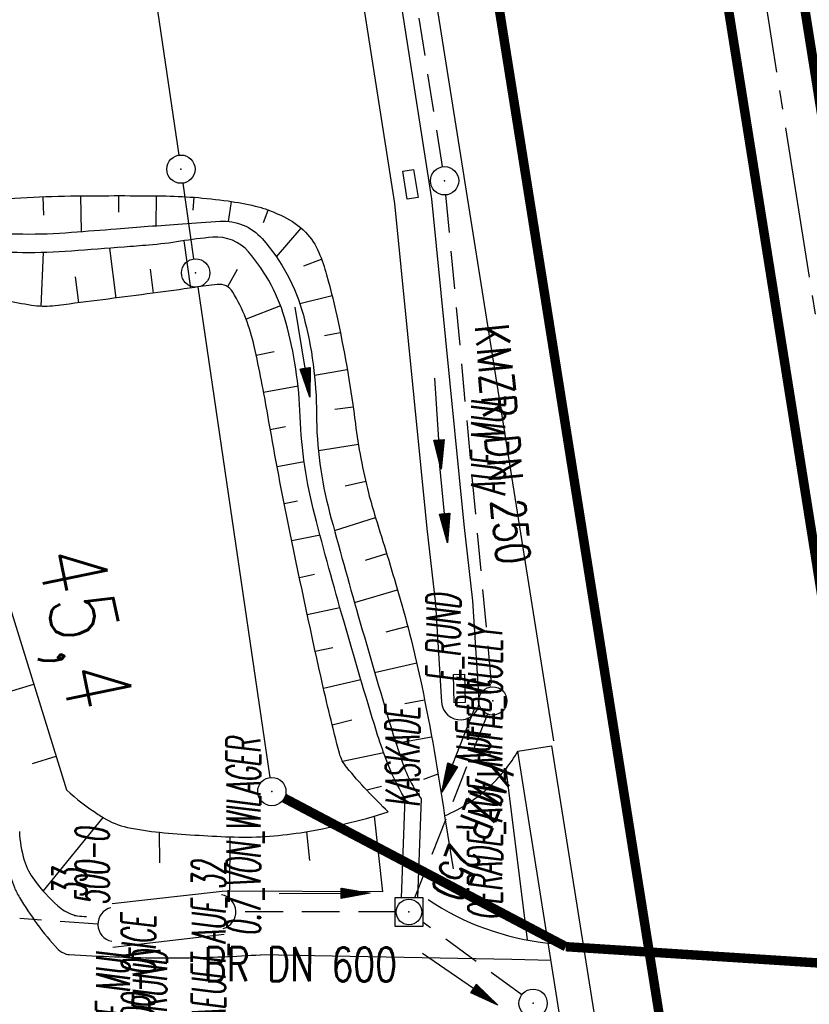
# Model space of a CAD drawing. Extents: x 447827 to 448299, y 438389 to 439851.
# Tile 88 of 116: x 447987 to 448029, y 439492 to 439544. Entities that reach past the tile are written whole.
import ezdxf
from ezdxf.enums import TextEntityAlignment as Align

# ---------------------------------------------------------------- set-up
doc = ezdxf.new("R2010")
doc.units = 0
doc.header["$LTSCALE"] = 2
doc.header["$MEASUREMENT"] = 0
for name, pattern in [('ACHSE', [5.5, 4, -0.5, 0.5, -0.5]), ('AUSGEZOGEN', [0]), ('GESTRICH-X2', [1.5, 1, -0.5]), ('GESTRICHELT', [0.75, 0.5, -0.25])]:
    doc.linetypes.add(name, pattern=pattern)
doc.layers.get('0').update_dxf_attribs({"linetype": 'AUSGEZOGEN'})
for name, color, linetype in [('210-GRENZL-BAB', 7, 'AUSGEZOGEN'), ('210-GRENZP-BAB', 7, 'AUSGEZOGEN'), ('ACHSETOP', 250, 'ACHSE'), ('ANMERKUNG', 7, 'CONTINUOUS'), ('BAUWOTOP', 250, 'AUSGEZOGEN'), ('BAUWUTOP', 250, 'GESTRICHELT'), ('BOESCHG', 250, 'AUSGEZOGEN'), ('DB-Bahnachse', 7, 'CONTINUOUS'), ('DURCHL', 200, 'GESTRICH-X2'), ('FBRTOP', 250, 'AUSGEZOGEN'), ('GRABEN', 250, 'AUSGEZOGEN'), ('KANAL', 7, 'GESTRICH-X2'), ('MAUER', 7, 'AUSGEZOGEN'), ('MULDE', 250, 'AUSGEZOGEN'), ('PFEIL', 7, 'CONTINUOUS'), ('PFEILTOP', 200, 'AUSGEZOGEN'), ('SCHSYMBOL', 200, 'AUSGEZOGEN'), ('STRASSE', 250, 'AUSGEZOGEN'), ('TEXTO', 4, 'CONTINUOUS')]:
    doc.layers.add(name, color=color, linetype=linetype)
doc.styles.add('ROMANS', font='romans.shx', dxfattribs={"width": 0.8})

# ---------------------------------------------------------------- blocks, each defined once
blk = doc.blocks.new('DL')
at = {"color": 0}
blk.add_arc((-0.311, 0.025), 0.91, 282.5363, 77.4637, dxfattribs=at)
blk.add_point((0.597, 0.003), dxfattribs=at)
blk = doc.blocks.new('PFEIL2')
at = {"color": 0}
for p, q in [((0.88, 0.002), (-2.401, -0.012)), ((0.881, -0.271), (0.879, 0.276)), ((0.879, 0.276), (2.429, 0.009)), ((0.911, 0.27), (0.879, 0.265)), ((0.965, 0.261), (0.879, 0.246)), ((1.019, 0.252), (0.879, 0.228)), ((1.073, 0.242), (0.879, 0.209)), ((1.127, 0.233), (0.879, 0.191)), ((1.181, 0.224), (0.879, 0.172)), ((1.235, 0.214), (0.879, 0.154)), ((1.289, 0.205), (0.879, 0.135)), ((1.343, 0.196), (0.879, 0.117)), ((1.397, 0.187), (0.879, 0.098)), ((1.451, 0.177), (0.879, 0.08)), ((1.505, 0.168), (0.879, 0.061)), ((1.559, 0.159), (0.88, 0.043)), ((1.613, 0.149), (0.88, 0.024)), ((1.668, 0.14), (0.88, 0.006)), ((1.722, 0.131), (0.88, -0.013)), ((1.776, 0.121), (0.88, -0.031)), ((1.83, 0.112), (0.88, -0.05)), ((1.884, 0.103), (0.88, -0.068)), ((1.938, 0.094), (0.88, -0.087)), ((1.992, 0.084), (0.88, -0.105)), ((2.046, 0.075), (0.88, -0.124)), ((2.1, 0.066), (0.88, -0.142)), ((2.154, 0.056), (0.88, -0.161)), ((2.208, 0.047), (0.88, -0.179)), ((2.262, 0.038), (0.881, -0.198)), ((2.316, 0.029), (0.881, -0.216)), ((2.37, 0.019), (0.881, -0.235)), ((2.424, 0.01), (0.881, -0.253)), ((2.429, 0.009), (0.881, -0.271))]:
    blk.add_line(p, q, dxfattribs=at)
blk = doc.blocks.new('GST')
at = {"color": 0}
blk.add_circle((0, 0), 0.75, dxfattribs=at)
blk.add_point((0, 0), dxfattribs=at)
blk = doc.blocks.new('10')
blk.add_blockref('GST', (0, 0))
blk = doc.blocks.new('40')
at = {"color": 0}
blk.add_arc((0.025, 0.311), 0.91, 192.5363, 347.4637, dxfattribs=at)
blk.add_point((0, 0), dxfattribs=at)
blk = doc.blocks.new('20')
blk.add_lwpolyline([(-0.754, -0.751), (0.754, -0.751), (0.754, 0.75), (-0.754, 0.75)], close=True)
blk.add_circle((0, 0), 0.676)
blk.add_point((0, 0))

msp = doc.modelspace()

# ---------------------------------------------------------------- linework, layer by layer
at = {"layer": '210-GRENZL-BAB', "flags": 128}
for points in [[(447979.449, 439643.888), (447995.2, 439537.292)], [(447995.415, 439535.807), (447995.985, 439531.793)], [(447996.199, 439530.308), (448000.021, 439504.312)]]:
    msp.add_lwpolyline(points, dxfattribs=at)
at = {"layer": '210-GRENZL-BAB', "const_width": 0.5, "flags": 128}
for points in [[(448015.718, 439495.351), (448000.794, 439503.221)], [(448015.718, 439495.351), (448052.711, 439492.97)]]:
    msp.add_lwpolyline(points, dxfattribs=at)
at = {"layer": 'ACHSETOP'}
msp.add_lwpolyline([(447981.142, 439829.23), (447988.551, 439782.668), (448008.194, 439659.221), (448023.908, 439560.463), (448035.694, 439486.395), (448051.408, 439387.637)], dxfattribs=at)
at = {"layer": 'BAUWOTOP'}
for p, q in [((448013.177, 439505.713), (448014.955, 439506.003)), ((448014.955, 439506.003), (448019.184, 439479.523)), ((448017.366, 439479.227), (448013.177, 439505.713))]:
    msp.add_line(p, q, dxfattribs=at)
at = {"layer": 'BAUWUTOP'}
msp.add_line((448014.785, 439495.547), (448053.79, 439492.863), dxfattribs=at)
at = {"layer": 'BOESCHG'}
for p, q in [((447988.049, 439534.109), (447988.011, 439535.09)), ((447990.03, 439533.245), (447990.011, 439535.137)), ((447992.01, 439534.274), (447992.011, 439535.148)), ((447993.994, 439533.554), (447994.01, 439535.137)), ((447995.958, 439534.376), (447996.009, 439535.061)), ((447997.834, 439533.781), (447997.996, 439534.838)), ((447999.687, 439533.722), (447999.94, 439534.386)), ((448000.369, 439531.909), (448001.683, 439533.426)), ((447995.456, 439532.758), (447995.822, 439530.252)), ((447988.008, 439532.132), (447987.885, 439529.278)), ((447991.517, 439532.359), (447991.858, 439529.72)), ((448001.826, 439531.428), (448002.767, 439531.776)), ((447993.675, 439531.247), (447993.841, 439529.978)), ((447998.299, 439531.24), (447997.784, 439530.316)), ((447989.699, 439530.837), (447989.874, 439529.466)), ((448001.615, 439529.431), (448003.322, 439529.855)), ((448000.593, 439529.311), (447998.763, 439528.598)), ((448002.928, 439527.734), (448003.76, 439527.904)), ((448000.251, 439526.876), (447999.302, 439526.675)), ((448002.39, 439525.638), (448004.13, 439525.938)), ((448001.517, 439525.058), (447999.696, 439524.714)), ((448003.468, 439523.825), (448004.439, 439523.962)), ((448000.852, 439522.889), (448000.049, 439522.745)), ((448002.595, 439521.635), (448004.716, 439521.982)), ((448001.843, 439521.048), (448000.41, 439520.778)), ((448004.011, 439519.766), (448005.104, 439520.02)), ((448001.492, 439518.954), (448000.79, 439518.814)), ((448003.451, 439517.408), (448005.627, 439518.09)), ((448002.685, 439517.162), (448001.186, 439516.854)), ((448005.097, 439515.838), (448006.218, 439516.18)), ((448002.399, 439515.065), (448001.593, 439514.896)), ((448004.512, 439513.59), (448006.793, 439514.264)), ((448003.741, 439513.312), (448002.009, 439512.94)), ((448006.188, 439512.037), (448007.333, 439512.338)), ((448003.362, 439511.189), (448002.433, 439510.985)), ((448005.581, 439509.887), (448007.81, 439510.396)), ((447985.462, 439508.636), (447987.506, 439509.269)), ((448004.851, 439509.486), (448002.867, 439509.033)), ((448007.18, 439508.23), (448008.226, 439508.44)), ((448004.375, 439507.347), (448003.331, 439507.087)), ((448006.714, 439506.13), (448008.602, 439506.476)), ((448006.064, 439505.622), (448003.883, 439505.169)), ((447987.432, 439505.058), (447988.689, 439505.448)), ((448008.184, 439504.228), (448008.945, 439504.505)), ((448012.537, 439504.775), (448013.668, 439495.708)), ((448005.948, 439503.841), (448005.166, 439503.639)), ((447991.169, 439502.205), (447988.008, 439498.303)), ((448005.557, 439502.264), (448006.002, 439498.263)), ((448009.29, 439502.285), (448009.747, 439499.478)), ((447994.148, 439501.417), (447994.173, 439499.798)), ((448001.96, 439501.444), (448002.118, 439499.916)), ((447997.904, 439501.172), (447997.878, 439498.369)), ((448006.002, 439498.263), (447997.502, 439498.288))]:
    msp.add_line(p, q, dxfattribs=at)
for points in [[(447982.05, 439534.478, -0.029871), (447984.535, 439534.86, -0.020364), (447989.788, 439535.134, -0.005825), (447994.316, 439535.133, -0.015598), (447996.006, 439535.06, -0.01685), (447997.814, 439534.864, -0.020955), (447999.252, 439534.597, -0.033019), (447999.864, 439534.413, -0.022075), (448000.743, 439534.04, -0.086302), (448001.916, 439533.206, -0.097487), (448002.623, 439532.142, -0.030437), (448003.034, 439530.946, -0.015039), (448003.642, 439528.463, -0.021011), (448004.559, 439523.056, 0.030953), (448005.255, 439519.397, 0.013587), (448005.629, 439518.081, -0.004427), (448006.851, 439514.064, -0.020567), (448008.075, 439509.176, -0.014805), (448009.29, 439502.285)], [(448006.302, 439502.49, -0.028485), (448004.102, 439504.847, -0.109369), (448003.713, 439505.602, -0.009747), (448002.739, 439509.607, -0.004752), (448000.979, 439517.875, -0.006816), (447999.915, 439523.513, 0.010512), (447999.198, 439527.163, 0.081296), (447998.06, 439530.035, 0.294507), (447997.235, 439530.442, 0.008157), (447996.048, 439530.286, -0.004327), (447993.812, 439529.975, -0.000719), (447989.098, 439529.368, -0.005664), (447988.498, 439529.298, -0.066564), (447987.393, 439529.33, -0.025389), (447984.571, 439529.939, -0.009377), (447982.81, 439530.449, -0.00971), (447982.067, 439530.696, -0.020298)], [(447985.721, 439515.026), (447989.242, 439503.661, 0.040509), (447990.925, 439502.36, 0.085426)], [(447990.925, 439502.36, 0.006419), (447991.211, 439502.18, 0.085426), (447992.474, 439501.674, 0.029549), (447994.18, 439501.414, 0.013654), (447997.904, 439501.172, 0.048349), (448001.643, 439501.393, 0.0378), (448006.302, 439502.49)]]:
    msp.add_lwpolyline(points, format="xyb", dxfattribs=at)
at = {"layer": 'BOESCHG', "flags": 128}
for points in [[(448009.29, 439502.285, 0.044111), (448010.577, 439502.977, 0.044111), (448011.722, 439503.883, 0.035365), (448012.514, 439504.746, 0.035365), (448013.177, 439505.713)], [(447986.75, 439501.452, 0.067071), (447987.003, 439499.935, 0.086567), (447987.546, 439498.871, 0.047843), (447988.78, 439497.52, 0.0974), (447989.556, 439497.054, 0.051419), (447989.831, 439496.986, 0.031222), (447990.295, 439496.949)]]:
    msp.add_lwpolyline(points, format="xyb", dxfattribs=at)
at = {"layer": 'BOESCHG'}
msp.add_arc((448016.219, 439509.464), 13.991, 236.0697, 264.1167, dxfattribs=at)
at = {"layer": 'DURCHL'}
for p, q in [((448006.722, 439497.191), (447998.224, 439497.198)), ((447990.908, 439496.537), (447986.772, 439496.843))]:
    msp.add_line(p, q, dxfattribs=at)
at = {"layer": 'FBRTOP'}
for points in [[(448034.372, 439384.926, -0.000001), (448050.087, 439286.169, -0.000002), (448057.944, 439236.79), (448081.515, 439088.654, 0.000001), (448091.337, 439026.931, -0.000001), (448101.158, 438965.207, -0.000001), (448105.087, 438940.518, 0.000002), (448109.015, 438915.828, 0.000007), (448110.98, 438903.483, -0.000017)], [(448068.197, 439390.308, -0.000001), (448083.912, 439291.551, -0.000002), (448091.769, 439242.172), (448115.34, 439094.036, 0.000001), (448125.161, 439032.313, -0.000001), (448134.983, 438970.589, -0.000001), (448138.911, 438945.9, 0.000002), (448142.84, 438921.21, 0.000007), (448144.804, 438908.866, -0.000017)], [(447997.931, 439831.901, -0.000002), (448005.34, 439785.34, 0), (448016.799, 439713.325, -0.000001), (448024.983, 439661.892, -0.000001), (448032.84, 439612.513, 0.000002), (448040.697, 439563.134), (448050, 439504.672, -0.000002)], [(447964.106, 439826.519, -0.000002), (447971.515, 439779.957), (447982.975, 439707.942), (447991.158, 439656.51, -0.000001), (447999.015, 439607.131, 0.000002), (448006.872, 439557.752), (448015.066, 439506.262, -0.000002)]]:
    msp.add_lwpolyline(points, format="xyb", dxfattribs=at)
at = {"layer": 'FBRTOP', "const_width": 0.5}
for points in [[(447983.117, 439829.544, -0.000002), (447990.526, 439782.982, 0), (448001.985, 439710.967, -0.000001), (448010.169, 439659.535, -0.000001), (448018.026, 439610.156, 0.000002), (448025.883, 439560.777), (448036.331, 439495.12, -0.000002)], [(447979.167, 439828.916, -0.000002), (447986.576, 439782.354, 0), (447998.035, 439710.339, -0.000001), (448006.219, 439658.907, -0.000001), (448014.076, 439609.528, 0.000002), (448021.933, 439560.149), (448032.247, 439495.327, -0.000002)]]:
    msp.add_lwpolyline(points, format="xyb", dxfattribs=at)
msp.add_lwpolyline([(447967.316, 439827.03), (447974.725, 439780.468), (447994.368, 439657.021), (448010.082, 439558.263), (448021.868, 439484.195), (448037.582, 439385.437)], dxfattribs=at)
at = {"layer": 'GRABEN'}
for points in [[(447982.46, 439533.287, 0.01459), (447986.93, 439533.116, 0.021569), (447989.511, 439533.205, 0.000247), (447991.893, 439533.391, -0.000349), (447993.579, 439533.522, -0.001749), (447995.386, 439533.655, -0.00158), (447997.387, 439533.789, -0.231262), (447999.617, 439532.87, -0.116259), (448001.804, 439528.807, -0.065321), (448002.498, 439523.582, 0.065433), (448003.191, 439518.366, 0.003901), (448004.714, 439512.88, 0.0036), (448006.452, 439506.961, 0.011256), (448006.943, 439505.458, 0.086401), (448008.041, 439503.186)], [(448007.172, 439503.217, -0.051261), (448006.197, 439505.275, -0.018749), (448005.68, 439506.751, -0.005299), (448003.94, 439512.611, -0.005566), (448002.404, 439518.225, -0.054869), (448001.635, 439523.442, 0.057252), (448000.875, 439528.44, 0.11202), (447998.896, 439532.164, 0.240051), (447996.993, 439532.942, 0.019754), (447995.292, 439532.732, -0.01992), (447993.605, 439532.524, -0.001297), (447992.3, 439532.42, -0.000606), (447989.505, 439532.207, -0.021822), (447986.907, 439532.125, -0.014848), (447982.542, 439532.309)]]:
    msp.add_lwpolyline(points, format="xyb", dxfattribs=at)
at = {"layer": 'KANAL'}
for p, q in [((448003.281, 439574.188), (448009.156, 439536.688)), ((448009.344, 439535.188), (448011.781, 439509.125)), ((448011.565, 439507.678), (448007.696, 439497.94))]:
    msp.add_line(p, q, dxfattribs=at)
at = {"layer": 'KANAL', "flags": 128}
for points in [[(448006.722, 439497.19), (447998.223, 439497.19)], [(448013.377, 439492.799), (448008.152, 439496.636)]]:
    msp.add_lwpolyline(points, dxfattribs=at)
at = {"layer": 'MAUER'}
for p, q in [((448007.172, 439503.217), (448006.989, 439497.94)), ((448008.041, 439503.186), (448007.859, 439497.94))]:
    msp.add_line(p, q, dxfattribs=at)
at = {"layer": 'MULDE'}
for p, q in [((447991.659, 439497.638), (447997.502, 439498.288)), ((447991.691, 439495.335), (447997.595, 439496.007))]:
    msp.add_line(p, q, dxfattribs=at)
at = {"layer": 'MULDE', "flags": 128}
msp.add_lwpolyline([(448011.124, 439508.437), (448010.79, 439513.678), (448010.332, 439517.722), (448008.61, 439534.984), (448005.62, 439554.096, 0.000089), (448005.62, 439554.096), (447992.357, 439638.663), (447990.97, 439644.57), (447989.978, 439646.615)], format="xyb", dxfattribs=at)
at = {"layer": 'MULDE'}
msp.add_lwpolyline([(447998.934, 439583.818), (448003.644, 439553.786), (448006.626, 439534.73), (448008.344, 439517.51), (448008.798, 439513.502), (448009.128, 439508.309)], dxfattribs=at)
msp.add_arc((448010.126, 439508.373), 1, 183.6413, 3.6413, dxfattribs=at)
at = {"layer": 'SCHSYMBOL'}
for points in [[(448007.643, 439536.533), (448007.879, 439535.049), (448007.303, 439534.957), (448007.067, 439536.441)], [(448010.339, 439509.796), (448010.379, 439508.294), (448009.797, 439508.278), (448009.756, 439509.781)]]:
    msp.add_lwpolyline(points, close=True, dxfattribs=at)
at = {"layer": 'STRASSE'}
msp.add_lwpolyline([(447981.749, 439522.285, -0.004952), (447983.306, 439515.058, -0.00825), (447984.125, 439510.697, -0.002784), (447985.302, 439503.567, 0.009107), (447985.69, 439501.392, 0.017838), (447986.107, 439499.612, 0.027626), (447986.48, 439498.491, 0.044797), (447986.748, 439497.958, 0.015975), (447987.674, 439496.567, 0.037587), (447988.805, 439495.209, 0.137195), (447989.23, 439494.961, 0.049926), (447989.386, 439494.936, 0.003249), (447991.803, 439494.816, 0.014384), (447995.506, 439494.762, 0.013225), (447999.531, 439494.926)], format="xyb", dxfattribs=at)
for points in [[(448012.857, 439494.678), (447999.531, 439494.926)], [(448014.931, 439494.625), (448012.857, 439494.678)]]:
    msp.add_lwpolyline(points, dxfattribs=at)

# ---------------------------------------------------------------- block references
at = {"layer": '210-GRENZP-BAB', "rotation": 279.0411497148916}
for p in [(447995.31, 439536.55), (447996.09, 439531.05), (448000.129, 439503.571)]:
    msp.add_blockref('GST', p, dxfattribs=at)
at = {"layer": 'PFEIL'}
for p, rotation in [((448009.204, 439519.172), 275.2988000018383), ((448010.037, 439505.806), 248.3098937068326), ((448010.105, 439493.628), 325.3080261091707)]:
    msp.add_blockref('PFEIL2', p, dxfattribs=dict(at, rotation=rotation))
msp.add_blockref('PFEIL2', (448002.92, 439498.172), dxfattribs=at)
at = {"layer": 'PFEILTOP'}
for p, rotation in [((448001.758, 439526.874), 279.0411497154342), ((448008.932, 439523.085), 273.7188847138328)]:
    msp.add_blockref('PFEIL2', p, dxfattribs=dict(at, rotation=rotation))
at = {"layer": 'SCHSYMBOL'}
for name, p, rotation in [('GST', (448009.286, 439535.934), 279.0410999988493), ('GST', (448011.842, 439508.375), 279.0410999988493), ('40', (447997.625, 439497.19), 92.9272680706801), ('DL', (447991.505, 439496.553), 181.3036432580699)]:
    msp.add_blockref(name, p, dxfattribs=dict(at, rotation=rotation))
for name, p in [('20', (448007.398, 439497.19)), ('10', (448013.982, 439492.355))]:
    msp.add_blockref(name, p, dxfattribs=at)

# ---------------------------------------------------------------- texts
at = {"layer": 'ANMERKUNG', "style": 'ROMANS', "oblique": 7, "width": 0.5}
for s, p in [('AUF_MUL', (448012.496, 439519.267)), ('E_RUND', (448010.126, 439509.373)), ('GERADE_AUF_MITTE_GULLY', (448012.334, 439496.762)), ('AUF_BW', (448011.722, 439504.883)), ('KASKADE', (448007.963, 439502.756)), ('0.7_VON_WILAGER', (447999.531, 439495.926)), ('500-0', (447991.505, 439497.553)), ('LAEUFT_AUF_32', (447997.681, 439490.661)), ('33', (447990.295, 439497.949)), ('AUF_MUL', (447992.609, 439490.059)), ('200-0\\ICE', (447993.964, 439490.549)), ('A_RUND', (447994.568, 439490.532))]:
    msp.add_text(s, height=1.8, rotation=90, dxfattribs=at).set_placement(p)
at = {"layer": 'DB-Bahnachse', "linetype": 'Continuous', "style": 'ROMANS', "oblique": 360, "width": 0.8334}
msp.add_text('45,4', height=3.5, rotation=281.5434, dxfattribs=at).set_placement((447987.671, 439516.189))
at = {"layer": 'TEXTO', "style": 'ROMANS'}
for s, rotation, width, p in [('KMZR DN 250', 275.2988, 0.75, (448011.473, 439521.905)), ('KMZR 250', 248.3, 0.6, (448009.946, 439501.791)), ('BR DN 600', 359.8877, 0.75, (448001.641, 439493.519))]:
    msp.add_text(s, height=1.8, rotation=rotation, dxfattribs=dict(at, width=width)).set_placement(p, align=Align.CENTER)

doc.saveas('drawing.dxf')
